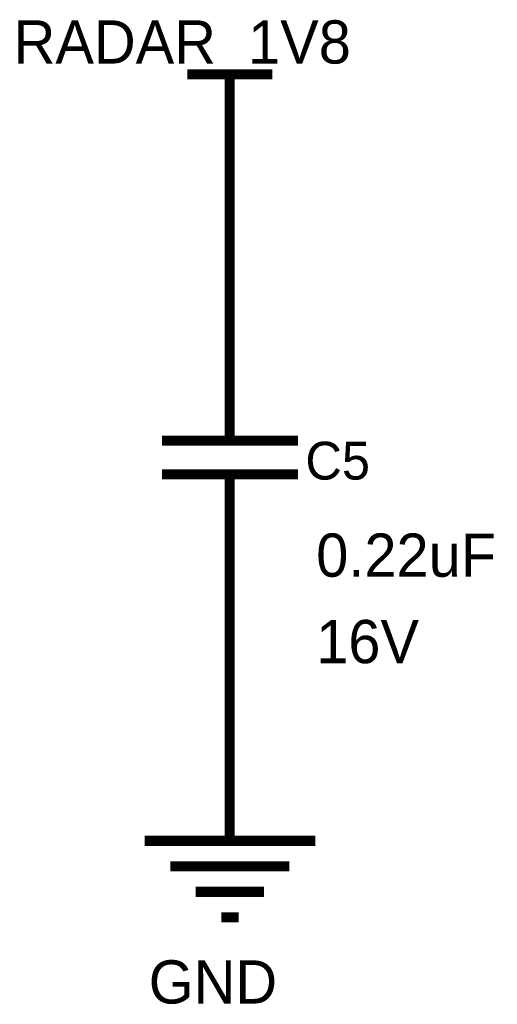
# Model space of a CAD drawing. Header units: inches. Extents: x 0 to 17, y 0 to 11.
# Tile 50 of 114: x 3.604 to 4.165, y 7.358 to 8.514. Entities that reach past the tile are written whole.
import ezdxf

# ---------------------------------------------------------------- set-up
doc = ezdxf.new("R2010")
doc.units = ezdxf.units.IN
doc.header["$MEASUREMENT"] = 0
doc.layers.add('Sheet', color=255, linetype='Continuous')

msp = doc.modelspace()

# ---------------------------------------------------------------- linework, layer by layer
at = {"layer": 'Sheet'}
for points in [[(3.8004, 8.4498, 0.0118, 0.0118, 0), (3.9003, 8.4498, 0.0118, 0.0118, 0)], [(3.8504, 8.3499, 0.0118, 0.0118, 0), (3.8504, 8.4498, 0.0118, 0.0118, 0)], [(3.8504, 8.3499, 0.0118, 0.0118, 0), (3.8504, 8.1497, 0.0118, 0.0118, 0)], [(3.8504, 8.0498, 0.0118, 0.0118, 0), (3.8504, 8.1497, 0.0118, 0.0118, 0)], [(3.8504, 8.0498, 0.0118, 0.0118, 0), (3.8504, 8.0196, 0.0118, 0.0118, 0)], [(3.7707, 8.0196, 0.0118, 0.0118, 0), (3.9305, 8.0196, 0.0118, 0.0118, 0)], [(3.7707, 7.98, 0.0118, 0.0118, 0), (3.9305, 7.98, 0.0118, 0.0118, 0)], [(3.8504, 7.9499, 0.0118, 0.0118, 0), (3.8504, 7.98, 0.0118, 0.0118, 0)], [(3.8504, 7.9499, 0.0118, 0.0118, 0), (3.8504, 7.8499, 0.0118, 0.0118, 0)], [(3.8504, 7.8499, 0.0118, 0.0118, 0), (3.8504, 7.6497, 0.0118, 0.0118, 0)], [(3.8504, 7.6497, 0.0118, 0.0118, 0), (3.8504, 7.5498, 0.0118, 0.0118, 0)], [(3.7505, 7.5498, 0.0118, 0.0118, 0), (3.9507, 7.5498, 0.0118, 0.0118, 0)], [(3.7806, 7.5197, 0.0118, 0.0118, 0), (3.9205, 7.5197, 0.0118, 0.0118, 0)], [(3.8103, 7.4899, 0.0118, 0.0118, 0), (3.8904, 7.4899, 0.0118, 0.0118, 0)], [(3.8405, 7.4598, 0.0118, 0.0118, 0), (3.8607, 7.4598, 0.0118, 0.0118, 0)]]:
    msp.add_lwpolyline(points, format="xyseb", dxfattribs=at)

# ---------------------------------------------------------------- texts
for s, height, p in [('RADAR_1V8', 0.05075, (3.5966, 8.4625)), ('C5', 0.04441, (3.9392, 7.974)), ('0.22uF', 0.05075, (3.9519, 7.8599)), ('16V', 0.05075, (3.9519, 7.7584)), ('GND', 0.05075, (3.7552, 7.3587))]:
    msp.add_text(s, height=height, dxfattribs=at).set_placement(p)

doc.saveas('drawing.dxf')
